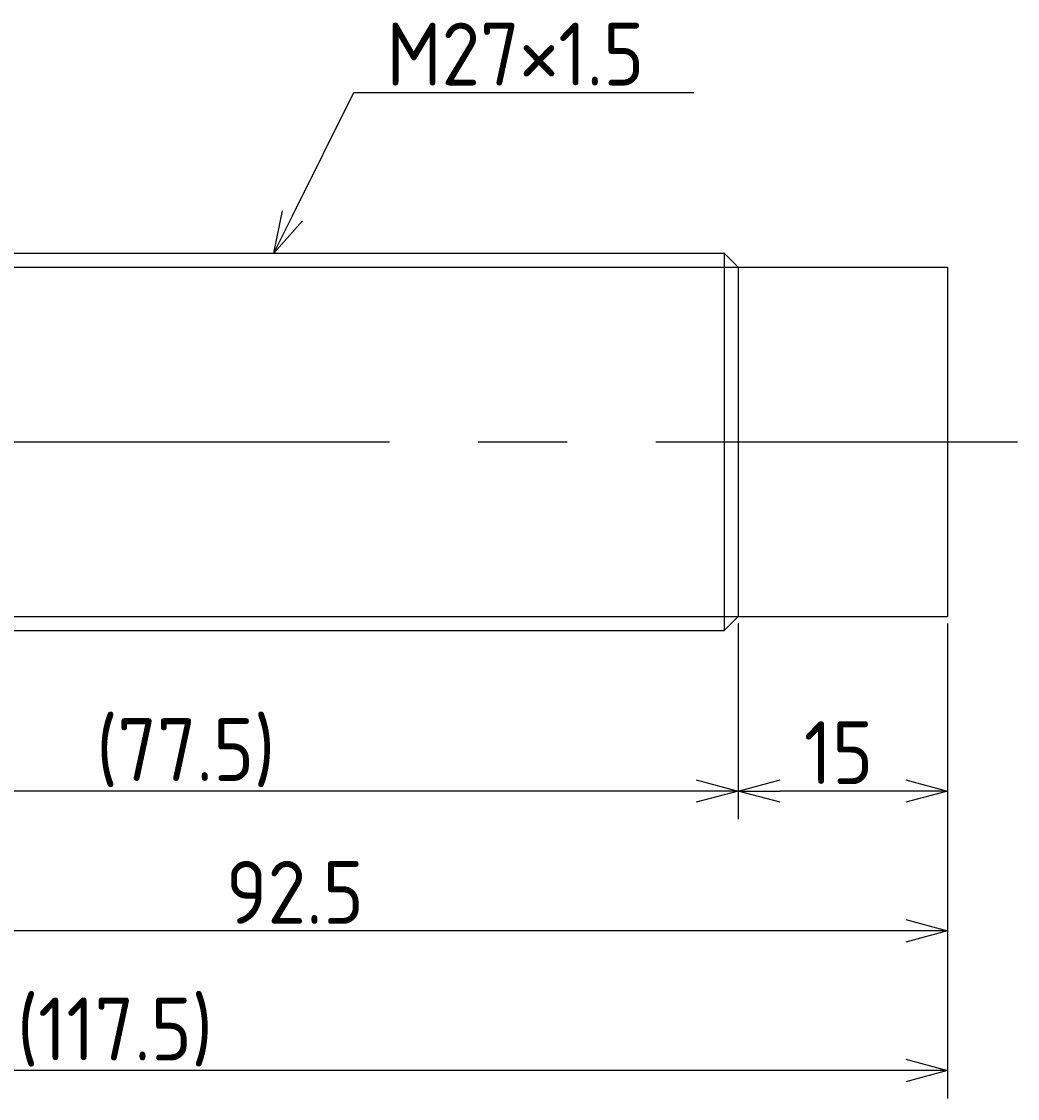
# Model space of a CAD drawing. Extents: x 50 to 338, y 138 to 215.
# Tile 3 of 3: x 266 to 338, y 138 to 215. Entities that reach past the tile are written whole.
import ezdxf

# ---------------------------------------------------------------- set-up
doc = ezdxf.new("R2010")
doc.units = 0
doc.linetypes.add('CENTER', pattern=[50.8, 31.75, -6.35, 6.35, -6.35])
doc.layers.get('0').update_dxf_attribs({"linetype": 'CONTINUOUS'})
doc.layers.get('DEFPOINTS').update_dxf_attribs({"linetype": 'CONTINUOUS'})
for name, color, linetype in [('図形', 7, 'CONTINUOUS'), ('図枠', 7, 'CONTINUOUS'), ('寸法_文字', 3, 'CONTINUOUS')]:
    doc.layers.add(name, color=color, linetype=linetype)
doc.layers.get('0').off()
doc.styles.add('DIMENSION', font='isocp.shx', dxfattribs={"bigfont": 'bigfont.shx'})
doc.dimstyles.get("Standard").update_dxf_attribs({"dimtxt": 0.18, "dimasz": 0.18, "dimexe": 0.18, "dimexo": 0.0625, "dimgap": 0.09, "dimtad": 0, "dimtih": 1, "dimtoh": 1, "dimzin": 0, "dimcen": 0.09, "dimazin": 3, "dimtfac": 1, "dimtofl": 0, "dimtmove": 0, "dimatfit": 3})

# ---------------------------------------------------------------- blocks, each defined once
blk = doc.blocks.new('_OPEN30')
at = {"color": 0, "linetype": 'BYBLOCK'}
for p, q in [((-1, 0.268), (0, 0)), ((0, 0), (-1, -0.268)), ((0, 0), (-1, 0))]:
    blk.add_line(p, q, dxfattribs=at)
blk = doc.blocks.new('*U26')
at = {"layer": '寸法_文字', "color": 3, "style": 'DIMENSION'}
blk.add_text('15', height=4.5, dxfattribs=at).set_placement((322.207, 160.5))
blk = doc.blocks.new('*D6')
at = {"layer": 'DEFPOINTS', "color": 0}
for p in [(317.5, 172.5), (332.5, 172.5), (317.5, 160)]:
    blk.add_point(p, dxfattribs=at)
at = {"layer": '寸法_文字', "color": 3}
for p, q in [((317.5, 172), (317.5, 158)), ((332.5, 172), (332.5, 158)), ((329.5, 160), (320.5, 160))]:
    blk.add_line(p, q, dxfattribs=at)
at = {"layer": '図枠'}
blk.add_blockref('*U26', (0, 0), dxfattribs=at)
at = {"layer": '寸法_文字', "color": 3, "xscale": 3, "yscale": 3, "zscale": 3, "rotation": 180}
blk.add_blockref('_OPEN30', (317.5, 160), dxfattribs=at)
at = {"layer": '寸法_文字', "color": 3, "xscale": 3, "yscale": 3, "zscale": 3}
blk.add_blockref('_OPEN30', (332.5, 160), dxfattribs=at)
blk = doc.blocks.new('*U25')
at = {"layer": '寸法_文字', "color": 3, "style": 'DIMENSION'}
blk.add_text('(77.5)', height=4.5, dxfattribs=at).set_placement((271.55, 160.725))
blk = doc.blocks.new('*D7')
at = {"layer": 'DEFPOINTS', "color": 0}
for p in [(240, 172), (317.5, 172.5), (240, 160)]:
    blk.add_point(p, dxfattribs=at)
at = {"layer": '寸法_文字', "color": 3}
for p, q in [((317.5, 172), (317.5, 158)), ((240, 171.5), (240, 158)), ((314.5, 160), (243, 160))]:
    blk.add_line(p, q, dxfattribs=at)
at = {"layer": '図枠'}
blk.add_blockref('*U25', (0, 0), dxfattribs=at)
at = {"layer": '寸法_文字', "color": 3, "xscale": 3, "yscale": 3, "zscale": 3, "rotation": 180}
blk.add_blockref('_OPEN30', (240, 160), dxfattribs=at)
at = {"layer": '寸法_文字', "color": 3, "xscale": 3, "yscale": 3, "zscale": 3}
blk.add_blockref('_OPEN30', (317.5, 160), dxfattribs=at)
blk = doc.blocks.new('*U24')
at = {"layer": '寸法_文字', "color": 3, "style": 'DIMENSION'}
blk.add_text('92.5', height=4.5, dxfattribs=at).set_placement((280.834, 150.5))
blk = doc.blocks.new('*D8')
at = {"layer": 'DEFPOINTS', "color": 0}
for p in [(240, 172.5), (332.5, 172.5), (240, 150)]:
    blk.add_point(p, dxfattribs=at)
at = {"layer": '寸法_文字', "color": 3}
for p, q in [((240, 172), (240, 148)), ((332.5, 172), (332.5, 148)), ((329.5, 150), (243, 150))]:
    blk.add_line(p, q, dxfattribs=at)
at = {"layer": '図枠'}
blk.add_blockref('*U24', (0, 0), dxfattribs=at)
at = {"layer": '寸法_文字', "color": 3, "xscale": 3, "yscale": 3, "zscale": 3, "rotation": 180}
blk.add_blockref('_OPEN30', (240, 150), dxfattribs=at)
at = {"layer": '寸法_文字', "color": 3, "xscale": 3, "yscale": 3, "zscale": 3}
blk.add_blockref('_OPEN30', (332.5, 150), dxfattribs=at)
blk = doc.blocks.new('*U30')
at = {"layer": '寸法_文字', "color": 3, "style": 'DIMENSION'}
blk.add_text('(117.5)', height=4.5, dxfattribs=at).set_placement((265.875, 140.725))
blk = doc.blocks.new('*D11')
at = {"layer": 'DEFPOINTS', "color": 0}
for p in [(215, 181), (332.5, 172.5), (215, 140)]:
    blk.add_point(p, dxfattribs=at)
at = {"layer": '寸法_文字', "color": 3}
for p, q in [((215, 180.5), (215, 138)), ((332.5, 172), (332.5, 138)), ((329.5, 140), (218, 140))]:
    blk.add_line(p, q, dxfattribs=at)
at = {"layer": '図枠'}
blk.add_blockref('*U30', (0, 0), dxfattribs=at)
at = {"layer": '寸法_文字', "color": 3, "xscale": 3, "yscale": 3, "zscale": 3, "rotation": 180}
blk.add_blockref('_OPEN30', (215, 140), dxfattribs=at)
at = {"layer": '寸法_文字', "color": 3, "xscale": 3, "yscale": 3, "zscale": 3}
blk.add_blockref('_OPEN30', (332.5, 140), dxfattribs=at)
blk = doc.blocks.new('*U16')
at = {"layer": '寸法_文字'}
blk.add_lwpolyline([(285.592, 201.183), (290, 210), (292.5, 210), (314.336, 210)], dxfattribs=at)
at = {"layer": '寸法_文字', "xscale": 3, "yscale": 3, "zscale": 3, "rotation": 243.434948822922}
blk.add_blockref('_OPEN30', (284.25, 198.5), dxfattribs=at)
blk = doc.blocks.new('*U17')
at = {"layer": '寸法_文字', "style": 'DIMENSION'}
blk.add_text('M27×1.5', height=4.5, dxfattribs=at).set_placement((292.325, 210.5))

msp = doc.modelspace()

# ---------------------------------------------------------------- linework, layer by layer
at = {"layer": '図形'}
for p, q in [((241, 198.5), (316.5, 198.5)), ((316.5, 198.5), (316.5, 171.5)), ((317.5, 197.5), (316.5, 198.5)), ((317.5, 197.5), (317.5, 172.5)), ((317.5, 197.5), (332.5, 197.5)), ((332.5, 197.5), (332.5, 172.5)), ((317.5, 172.5), (316.5, 171.5)), ((317.5, 172.5), (332.5, 172.5)), ((241.004, 171.5), (316.5, 171.5))]:
    msp.add_line(p, q, dxfattribs=at)
at = {"layer": '図形', "color": 3}
for p, q in [((240, 197.5), (317.5, 197.5)), ((240, 172.5), (317.5, 172.5))]:
    msp.add_line(p, q, dxfattribs=at)
at = {"layer": '図形', "color": 3, "linetype": 'CENTER'}
msp.add_line((210, 185), (337.5, 185), dxfattribs=at)

# ---------------------------------------------------------------- block references
at = {"layer": '図枠'}
for name in ['*U17', '*U16']:
    msp.add_blockref(name, (0, 0), dxfattribs=at)

# ---------------------------------------------------------------- dimensions: what is measured, and where the dimension line sits
at = {"layer": '寸法_文字'}
for base, p1, p2, picture, middle in [((215, 140), (332.5, 172.5), (215, 181), '*D11', (273.75, 140)), ((240, 160), (317.5, 172.5), (240, 172), '*D7', (278.75, 160))]:
    dim = msp.add_linear_dim(base=base, p1=p1, p2=p2, text='(<>)', dimstyle='Standard', dxfattribs=at)
    dim.commit()
    dim.dimension.update_dxf_attribs({"geometry": picture, "text_midpoint": middle, "dimtype": 128})
for base, p2, picture, middle in [((240, 150), (240, 172.5), '*D8', (286.25, 150)), ((317.5, 160), (317.5, 172.5), '*D6', (325, 160))]:
    dim = msp.add_linear_dim(base=base, p1=(332.5, 172.5), p2=p2, dimstyle='Standard', dxfattribs=at)
    dim.commit()
    dim.dimension.update_dxf_attribs({"geometry": picture, "text_midpoint": middle, "dimtype": 128})

doc.saveas('drawing.dxf')
